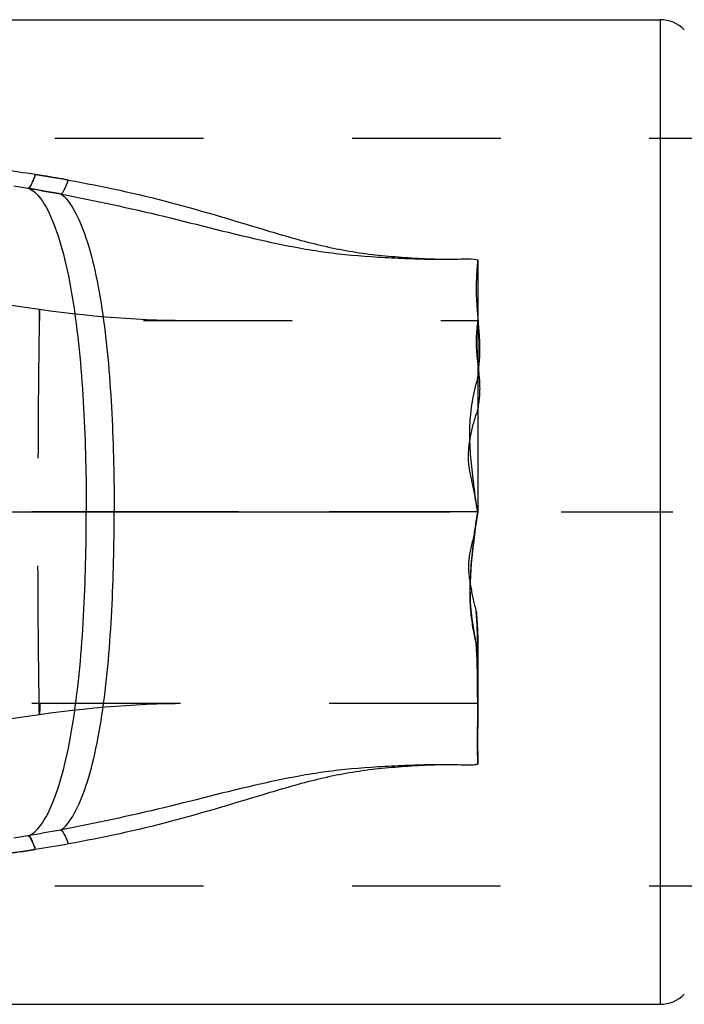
# Model space of a CAD drawing. Header units: millimetres. Extents: x 386 to 614, y 470 to 535.
# Tile 4 of 5: x 508 to 538, y 470 to 513. Entities that reach past the tile are written whole.
import ezdxf

# ---------------------------------------------------------------- set-up
doc = ezdxf.new("R2010")
doc.units = ezdxf.units.MM
doc.header["$LTSCALE"] = 65.185185
doc.linetypes.add('CENTER', pattern=[0.6, 0.375, -0.075, 0.075, -0.075])
doc.linetypes.add('HIDDEN', pattern=[0.2, 0.1, -0.1])
for name, color, linetype in [('ACHSEN_S', 7, 'CONTINUOUS'), ('FLAECHEN', 7, 'CONTINUOUS'), ('KOERPER', 7, 'CONTINUOUS'), ('KONST.EL_MIT_GEO', 7, 'CONTINUOUS')]:
    doc.layers.add(name, color=color, linetype=linetype)

msp = doc.modelspace()

# ---------------------------------------------------------------- linework, layer by layer
at = {"layer": 'ACHSEN_S', "color": 2, "linetype": 'CENTER'}
msp.add_line((385.5, 491.632), (614.5, 491.632), dxfattribs=at)
at = {"layer": 'FLAECHEN', "color": 8, "linetype": 'HIDDEN'}
for p, q in [((470.842, 508.032), (593.5, 508.032)), ((508.661, 482.663), (509.28, 482.75)), ((470.841, 475.232), (593.5, 475.232))]:
    msp.add_line(p, q, dxfattribs=at)
for points in [[(509.28, 500.513), (508.661, 500.6), (508.247, 500.661), (507.918, 500.711)], [(515.229, 500.036), (514.862, 500.039), (514.421, 500.049), (513.975, 500.065), (513.526, 500.087), (513.072, 500.115), (512.612, 500.148), (512.148, 500.186), (511.68, 500.229), (511.206, 500.277), (510.727, 500.33), (510.243, 500.387), (509.755, 500.449), (509.28, 500.513)], [(509.28, 482.75), (509.755, 482.814), (510.243, 482.876), (510.727, 482.933), (511.206, 482.986), (511.68, 483.034), (512.148, 483.077), (512.612, 483.115), (513.071, 483.148), (513.526, 483.176), (513.975, 483.198), (514.421, 483.214), (514.862, 483.224), (515.229, 483.227)], [(507.918, 482.552), (508.247, 482.602), (508.661, 482.663)]]:
    msp.add_lwpolyline(points, dxfattribs=at)
at = {"layer": 'KOERPER', "color": 7, "linetype": 'Continuous'}
for p, q in [((466.757, 513.232), (536.5, 513.232)), ((511.335, 491.63), (473.5, 491.628)), ((512.559, 491.632), (511.335, 491.632)), ((466.757, 470.032), (536.5, 470.032))]:
    msp.add_line(p, q, dxfattribs=at)
at = {"layer": 'KOERPER', "color": 8, "linetype": 'HIDDEN'}
for points, knots in [([(528.5, 491.632), (528.421, 492.113), (528.271, 493.318), (528.062, 495.245), (528.28, 496.691), (528.47, 497.38)], [0, 0, 0, 0, 0.252803, 0.629821, 1, 1, 1, 1]), ([(528.436, 485.882), (528.327, 486.344), (528.117, 487.53), (528.204, 489.469), (528.381, 490.911), (528.5, 491.632)], [0, 0, 0, 0, 0.24636, 0.621073, 1, 1, 1, 1])]:
    msp.add_open_spline(points, degree=3, knots=knots, dxfattribs=at)
at = {"layer": 'KOERPER', "color": 7, "linetype": 'Continuous'}
for points, knots in [([(528.5, 491.634), (527.065, 491.634), (521.751, 491.623), (516.437, 491.635), (512.559, 491.636)], [0, 0, 0, 0, 0.270142, 1, 1, 1, 1]), ([(528.5, 491.632), (528.42, 491.151), (528.267, 489.947), (528.081, 488.02), (528.273, 486.577), (528.436, 485.882)], [0, 0, 0, 0, 0.25282, 0.629751, 1, 1, 1, 1])]:
    msp.add_open_spline(points, degree=3, knots=knots, dxfattribs=at)
at = {"layer": 'KONST.EL_MIT_GEO', "color": 7, "linetype": 'Continuous'}
for p, q in [((536.5, 513.232), (536.5, 470.032)), ((508.162, 505.937), (508.773, 505.837)), ((508.773, 505.837), (508.893, 505.817)), ((528.5, 502.701), (528.5, 491.632)), ((508.773, 477.426), (508.163, 477.326))]:
    msp.add_line(p, q, dxfattribs=at)
at = {"layer": 'KONST.EL_MIT_GEO', "color": 8, "linetype": 'HIDDEN'}
for p, q in [((461.699, 500.036), (528.5, 500.036)), ((509.271, 500.05), (509.263, 499.461)), ((528.5, 491.632), (473.5, 491.632)), ((509.271, 483.213), (509.263, 483.802)), ((528.5, 483.227), (461.698, 483.227))]:
    msp.add_line(p, q, dxfattribs=at)
at = {"layer": 'KONST.EL_MIT_GEO', "color": 7, "linetype": 'Continuous'}
for centre, radius, start, end in [((536.5, 511.732), 1.5, 45, 90), ((498.226, 436.339), 70.937, 81.18211, 82.36104), ((495.216, 417.043), 90.467, 80.93824, 81.17149), ((501.344, 455.254), 51.768, 79.7452, 80.975), ((494.949, 422.827), 84.153, 80.04809, 80.46258), ((500.209, 452.85), 53.672, 79.268, 80.0395), ((498.22, 546.967), 70.981, 277.6374, 278.81739), ((536.5, 471.532), 1.5, 270, 315)]:
    msp.add_arc(centre, radius, start, end, dxfattribs=at)
at = {"layer": 'KONST.EL_MIT_GEO', "color": 8, "linetype": 'HIDDEN'}
for points, knots in [([(473.501, 508.228), (479.455, 508.227), (488.385, 508.042), (500.255, 507.419), (506.174, 506.893), (509.101, 506.438)], [0, 0, 0, 0, 0.500845, 0.750909, 1, 1, 1, 1]), ([(509.101, 506.438), (509.052, 506.286), (508.98, 506.101), (508.845, 505.835), (508.773, 505.837)], [0, 0, 0, 0, 0.69002, 1, 1, 1, 1]), ([(528.5, 502.701), (528.464, 502.279), (528.401, 501.415), (528.506, 500.103), (528.625, 498.753), (528.535, 497.838), (528.47, 497.38)], [0, 0, 0, 0, 0.238792, 0.485633, 0.73969, 1, 1, 1, 1]), ([(509.28, 500.513), (509.269, 500.514), (509.291, 500.434), (509.265, 500.355), (509.277, 500.144), (509.266, 499.876), (509.264, 499.509), (509.255, 498.86), (509.243, 497.861), (509.229, 496.487), (509.219, 494.939), (509.216, 493.302), (509.216, 492.189), (509.216, 491.632)], [0, 0, 0, 0, 0.003892, 0.01622, 0.037656, 0.06878, 0.109721, 0.160338, 0.288693, 0.446787, 0.624338, 0.811543, 1, 1, 1, 1]), ([(509.28, 500.513), (509.272, 500.514), (509.288, 500.453), (509.268, 500.393), (509.277, 500.232), (509.272, 500.119), (509.271, 500.05)], [0, 0, 0, 0, 0.056954, 0.236778, 0.548446, 1, 1, 1, 1]), ([(509.303, 500.036), (509.3, 500.099), (509.292, 500.209), (509.297, 500.367), (509.272, 500.441), (509.292, 500.511), (509.28, 500.513)], [0, 0, 0, 0, 0.395128, 0.711934, 0.922747, 1, 1, 1, 1]), ([(528.5, 500.036), (528.462, 499.716), (528.398, 499.059), (528.508, 498.063), (528.631, 497.038), (528.537, 496.342), (528.47, 495.996)], [0, 0, 0, 0, 0.238902, 0.48563, 0.739582, 1, 1, 1, 1]), ([(528.5, 491.632), (528.435, 492), (528.331, 492.738), (528.032, 493.826), (528.163, 494.943), (528.347, 495.653), (528.47, 495.996)], [0, 0, 0, 0, 0.252735, 0.50458, 0.753665, 1, 1, 1, 1]), ([(509.28, 482.75), (509.269, 482.749), (509.291, 482.829), (509.265, 482.908), (509.277, 483.12), (509.266, 483.387), (509.264, 483.754), (509.255, 484.403), (509.243, 485.402), (509.229, 486.776), (509.219, 488.324), (509.216, 489.961), (509.216, 491.074), (509.216, 491.632)], [0, 0, 0, 0, 0.003892, 0.01622, 0.037656, 0.06878, 0.109721, 0.160338, 0.288693, 0.446787, 0.624338, 0.811543, 1, 1, 1, 1]), ([(528.5, 491.632), (528.438, 491.263), (528.34, 490.526), (528.019, 489.441), (528.187, 488.329), (528.336, 487.616), (528.436, 487.266)], [0, 0, 0, 0, 0.25275, 0.504631, 0.753777, 1, 1, 1, 1]), ([(528.436, 487.266), (528.467, 486.917), (528.524, 486.057), (528.495, 484.71), (528.499, 483.713), (528.5, 483.227)], [0, 0, 0, 0, 0.260242, 0.638831, 1, 1, 1, 1]), ([(528.5, 483.227), (528.499, 483.548), (528.491, 484.894), (528.527, 486.245), (528.436, 487.266)], [0, 0, 0, 0, 0.238727, 1, 1, 1, 1]), ([(528.5, 480.562), (528.499, 480.985), (528.491, 482.758), (528.527, 484.535), (528.436, 485.882)], [0, 0, 0, 0, 0.238697, 1, 1, 1, 1]), ([(509.28, 482.75), (509.272, 482.749), (509.288, 482.81), (509.268, 482.87), (509.277, 483.031), (509.272, 483.144), (509.271, 483.213)], [0, 0, 0, 0, 0.056954, 0.236778, 0.548446, 1, 1, 1, 1]), ([(509.303, 483.227), (509.3, 483.164), (509.292, 483.054), (509.297, 482.896), (509.272, 482.822), (509.292, 482.752), (509.28, 482.75)], [0, 0, 0, 0, 0.395128, 0.711934, 0.922747, 1, 1, 1, 1]), ([(509.101, 476.825), (509.052, 476.977), (508.98, 477.162), (508.845, 477.428), (508.773, 477.426)], [0, 0, 0, 0, 0.690021, 1, 1, 1, 1]), ([(510.56, 477.068), (510.506, 477.216), (510.416, 477.421), (510.282, 477.656), (510.204, 477.679)], [0, 0, 0, 0, 0.659062, 1, 1, 1, 1]), ([(509.101, 476.825), (506.169, 476.369), (500.238, 475.843), (488.345, 475.219), (479.397, 475.035), (473.432, 475.035)], [0, 0, 0, 0, 0.249092, 0.499155, 1, 1, 1, 1])]:
    msp.add_open_spline(points, degree=3, knots=knots, dxfattribs=at)
at = {"layer": 'KONST.EL_MIT_GEO', "color": 7, "linetype": 'Continuous'}
for points, knots in [([(508.941, 506.028), (508.955, 506.056), (509.016, 506.189), (509.065, 506.328), (509.101, 506.438)], [0, 0, 0, 0, 0.207966, 1, 1, 1, 1]), ([(508.773, 505.837), (508.786, 505.837), (508.871, 505.873), (508.908, 505.962), (508.941, 506.028)], [0, 0, 0, 0, 0.148914, 1, 1, 1, 1]), ([(510.204, 505.584), (510.282, 505.607), (510.416, 505.842), (510.506, 506.047), (510.56, 506.195)], [0, 0, 0, 0, 0.340938, 1, 1, 1, 1]), ([(510.56, 506.195), (512.058, 505.923), (515.032, 505.277), (518.664, 504.154), (521.591, 503.297), (523.484, 502.955), (525.021, 502.819), (526.178, 502.739), (527.148, 502.719), (527.918, 502.737), (528.313, 502.753), (528.5, 502.701)], [0, 0, 0, 0, 0.248884, 0.496689, 0.621293, 0.747051, 0.810227, 0.873471, 0.936757, 0.968372, 1, 1, 1, 1]), ([(508.773, 505.837), (509, 505.774), (509.473, 505.27), (509.972, 504.202), (510.444, 502.623), (510.944, 499.91), (511.262, 496.194), (511.335, 493.151), (511.335, 491.632)], [0, 0, 0, 0, 0.048033, 0.129298, 0.242825, 0.380742, 0.690754, 1, 1, 1, 1]), ([(510.204, 505.584), (511.724, 505.296), (514.748, 504.642), (518.484, 503.638), (521.525, 503.043), (523.456, 502.847), (525.007, 502.773), (526.171, 502.722), (527.144, 502.714), (527.916, 502.736), (528.313, 502.753), (528.5, 502.701)], [0, 0, 0, 0, 0.249676, 0.499107, 0.624072, 0.749295, 0.811964, 0.874648, 0.93735, 0.968666, 1, 1, 1, 1]), ([(510.204, 505.584), (510.428, 505.448), (510.848, 504.873), (511.328, 503.739), (511.758, 502.151), (512.211, 499.518), (512.494, 495.968), (512.559, 493.073), (512.559, 491.632)], [0, 0, 0, 0, 0.054585, 0.141961, 0.258461, 0.396014, 0.699282, 1, 1, 1, 1]), ([(508.773, 477.426), (509, 477.489), (509.473, 477.993), (509.972, 479.061), (510.444, 480.64), (510.944, 483.353), (511.262, 487.069), (511.335, 490.112), (511.335, 491.632)], [0, 0, 0, 0, 0.048033, 0.129298, 0.242825, 0.380742, 0.690754, 1, 1, 1, 1]), ([(510.204, 477.679), (510.428, 477.815), (510.848, 478.39), (511.328, 479.524), (511.758, 481.112), (512.211, 483.745), (512.494, 487.295), (512.559, 490.19), (512.559, 491.632)], [0, 0, 0, 0, 0.054585, 0.141961, 0.258461, 0.396014, 0.699282, 1, 1, 1, 1]), ([(528.436, 485.882), (528.467, 485.421), (528.523, 484.289), (528.495, 482.515), (528.499, 481.202), (528.5, 480.562)], [0, 0, 0, 0, 0.260219, 0.638821, 1, 1, 1, 1]), ([(528.5, 480.562), (528.313, 480.509), (527.916, 480.528), (527.144, 480.549), (526.171, 480.541), (525.007, 480.49), (523.456, 480.416), (521.525, 480.22), (518.484, 479.625), (514.748, 478.621), (511.724, 477.967), (510.204, 477.679)], [0, 0, 0, 0, 0.031335, 0.062643, 0.125347, 0.188031, 0.250701, 0.375925, 0.50089, 0.750323, 1, 1, 1, 1]), ([(528.5, 480.562), (528.314, 480.509), (527.918, 480.527), (527.149, 480.544), (526.178, 480.524), (525.021, 480.444), (523.484, 480.308), (521.591, 479.966), (518.664, 479.109), (515.032, 477.986), (512.058, 477.341), (510.56, 477.068)], [0, 0, 0, 0, 0.03163, 0.063236, 0.126525, 0.189768, 0.252946, 0.378705, 0.503307, 0.751115, 1, 1, 1, 1]), ([(508.773, 477.426), (508.786, 477.427), (508.871, 477.39), (508.908, 477.301), (508.941, 477.235)], [0, 0, 0, 0, 0.148908, 1, 1, 1, 1]), ([(510.204, 477.679), (510.282, 477.656), (510.416, 477.421), (510.506, 477.216), (510.56, 477.068)], [0, 0, 0, 0, 0.340938, 1, 1, 1, 1]), ([(508.941, 477.235), (508.955, 477.207), (509.016, 477.074), (509.065, 476.935), (509.101, 476.825)], [0, 0, 0, 0, 0.207967, 1, 1, 1, 1])]:
    msp.add_open_spline(points, degree=3, knots=knots, dxfattribs=at)
at = {"layer": 'KONST.EL_MIT_GEO', "color": 8, "linetype": 'HIDDEN'}
for points in [[(509.101, 506.438), (509.588, 506.362), (510.075, 506.283), (510.56, 506.195)], [(508.773, 505.837), (509.251, 505.757), (509.728, 505.674), (510.204, 505.584)]]:
    msp.add_open_spline(points, degree=3, dxfattribs=at)
at = {"layer": 'KONST.EL_MIT_GEO', "color": 7, "linetype": 'Continuous'}
for points in [[(510.204, 477.679), (509.728, 477.589), (509.251, 477.506), (508.773, 477.426)], [(510.56, 477.068), (510.075, 476.98), (509.588, 476.901), (509.101, 476.825)]]:
    msp.add_open_spline(points, degree=3, dxfattribs=at)

doc.saveas('drawing.dxf')
